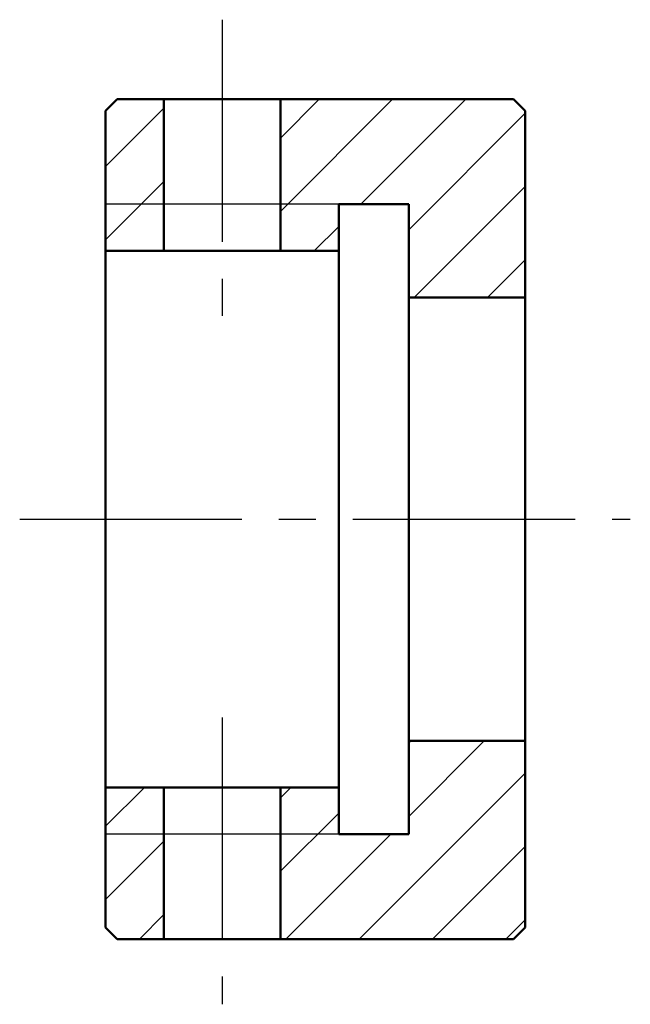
# Model space of a CAD drawing. Header units: millimetres. Extents: x 190.1 to 216.3, y 47.8 to 90.
import ezdxf

# ---------------------------------------------------------------- set-up
doc = ezdxf.new("R2010")
doc.units = ezdxf.units.MM
doc.linetypes.add('CENTER2', pattern=[28.575, 19.05, -3.175, 3.175, -3.175])
for name, color, linetype in [('剖面线层', 7, 'Continuous'), ('点划线', 86, 'CENTER2'), ('细实线层', 7, 'Continuous')]:
    doc.layers.add(name, color=color, linetype=linetype)
doc.layers.add('点画线层', color=3, linetype='CENTER2', lineweight=25)
doc.layers.add('粗实线层', color=1, linetype='Continuous', lineweight=50)

msp = doc.modelspace()

# ---------------------------------------------------------------- hatches: boundary and pattern name
at = {"layer": '剖面线层', "ltscale": 0.5}
h = msp.add_hatch(dxfattribs=at)
h.set_pattern_fill('ANSI31', scale=0.7, style=0)
h.paths.add_polyline_path([(211.766, 86.137), (211.266, 86.637), (201.266, 86.637), (201.266, 80.137), (203.766, 80.137), (203.766, 82.137), (206.766, 82.137), (206.766, 78.137), (211.766, 78.137)])
h.paths.add_polyline_path([(196.266, 86.637), (194.266, 86.637), (193.766, 86.137), (193.766, 80.137), (196.266, 80.137)])
h.paths.add_polyline_path([(196.266, 57.137), (193.766, 57.137), (193.766, 51.137), (194.266, 50.637), (196.266, 50.637)])
h.paths.add_polyline_path([(211.766, 59.137), (206.766, 59.137), (206.766, 55.137), (203.766, 55.137), (203.766, 57.137), (201.266, 57.137), (201.266, 50.637), (211.266, 50.637), (211.766, 51.137)])

# ---------------------------------------------------------------- linework, layer by layer
at = {"layer": '点划线', "color": 7, "ltscale": 0.5}
for p, q in [((198.766, 90.046), (198.766, 76.97)), ((198.766, 60.14), (198.766, 47.84))]:
    msp.add_line(p, q, dxfattribs=at)
at = {"layer": '点画线层', "color": 7, "ltscale": 0.5}
msp.add_line((190.088, 68.637), (216.268, 68.637), dxfattribs=at)
at = {"layer": '粗实线层', "color": 7, "ltscale": 0.5}
for p, q in [((193.766, 86.137), (194.266, 86.637)), ((194.266, 86.637), (211.266, 86.637)), ((196.266, 86.637), (196.266, 80.137)), ((201.266, 86.637), (201.266, 80.137)), ((211.766, 86.137), (211.266, 86.637)), ((193.766, 86.137), (193.766, 51.137)), ((211.766, 86.137), (211.766, 51.137)), ((203.766, 82.137), (203.766, 55.137)), ((206.766, 82.137), (203.766, 82.137)), ((206.766, 82.137), (206.766, 55.137)), ((193.766, 80.137), (203.766, 80.137)), ((206.766, 78.137), (211.766, 78.137)), ((206.766, 59.137), (211.766, 59.137)), ((193.766, 57.137), (203.766, 57.137)), ((196.266, 57.137), (196.266, 50.637)), ((201.266, 57.137), (201.266, 50.637)), ((206.766, 55.137), (203.766, 55.137)), ((194.266, 50.637), (193.766, 51.137)), ((211.266, 50.637), (211.766, 51.137)), ((194.266, 50.637), (211.266, 50.637))]:
    msp.add_line(p, q, dxfattribs=at)
at = {"layer": '细实线层', "color": 7, "ltscale": 0.5}
for p, q in [((203.766, 82.137), (193.766, 82.137)), ((203.766, 55.137), (193.766, 55.137))]:
    msp.add_line(p, q, dxfattribs=at)

doc.saveas('drawing.dxf')
